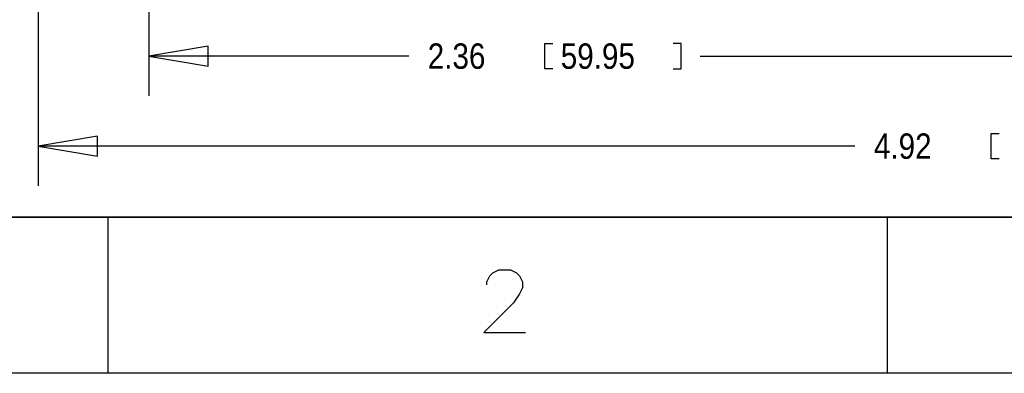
# Model space of a CAD drawing. Extents: x -64 to 356, y -42 to 255.
# Tile 2 of 31: x -10 to 53, y -42 to -19. Entities that reach past the tile are written whole.
import ezdxf

# ---------------------------------------------------------------- set-up
doc = ezdxf.new("R2010")
doc.units = 0
doc.layers.add('BG_DIMENSION', color=7, linetype='CONTINUOUS')
doc.layers.add('BG_TITLE_A3', color=7, linetype='CONTINUOUS')

msp = doc.modelspace()

# ---------------------------------------------------------------- linework, layer by layer
at = {"layer": 'BG_DIMENSION'}
for points in [[(-1.5875, -3.2385), (-1.5875, -23.749)], [(-8.695182, -12.510262), (-8.695182, -29.5148)], [(2.2225, -20.574), (-1.5875, -21.209), (2.2225, -21.844), (2.2225, -20.574)], [(24.3332, -22.0218), (23.8252, -22.0218), (23.8252, -20.3962), (24.3332, -20.3962)], [(32.0548, -22.0218), (32.5628, -22.0218), (32.5628, -20.3962), (32.0548, -20.3962)], [(15.0876, -21.209), (-1.5875, -21.209)], [(33.782, -21.209), (58.360818, -21.209)], [(-4.885182, -26.3398), (-8.695182, -26.9748), (-4.885182, -27.6098), (-4.885182, -26.3398)], [(52.959, -27.7876), (52.451, -27.7876), (52.451, -26.162), (52.959, -26.162)], [(43.7134, -26.9748), (-8.695182, -26.9748)]]:
    msp.add_lwpolyline(points, dxfattribs=at)
at = {"layer": 'BG_TITLE_A3'}
msp.add_lwpolyline([(-54.191916, -31.5214), (-54.191916, 245.478554), (345.808046, 245.478554), (345.808046, -31.5214)], close=True, dxfattribs=at)
for points in [[(-54.191916, -31.5214), (345.808046, -31.5214)], [(-4.192016, -41.52138), (-4.192016, -31.5214)], [(45.808138, -41.52138), (45.808138, -31.5214)], [(20.100798, -35.858704), (20.100798, -35.668204), (20.291044, -35.287204), (20.481544, -35.096704), (20.862544, -34.906204), (21.624544, -34.906204), (22.005544, -35.096704), (22.196044, -35.287204), (22.38629, -35.668204), (22.38629, -36.049204), (22.196044, -36.430204), (21.815044, -37.00145), (19.910298, -38.90645), (22.57679, -38.90645)], [(355.808026, -41.52138), (-64.191896, -41.52138)]]:
    msp.add_lwpolyline(points, dxfattribs=at)

# ---------------------------------------------------------------- texts
at = {"layer": 'BG_DIMENSION', "width": 0.875}
for s, p in [('2.36', (16.3068, -22.0218)), ('59.95', (24.8412, -22.0218)), ('4.92', (44.9326, -27.7876))]:
    msp.add_text(s, height=1.6256, dxfattribs=at).set_placement(p)

doc.saveas('drawing.dxf')
